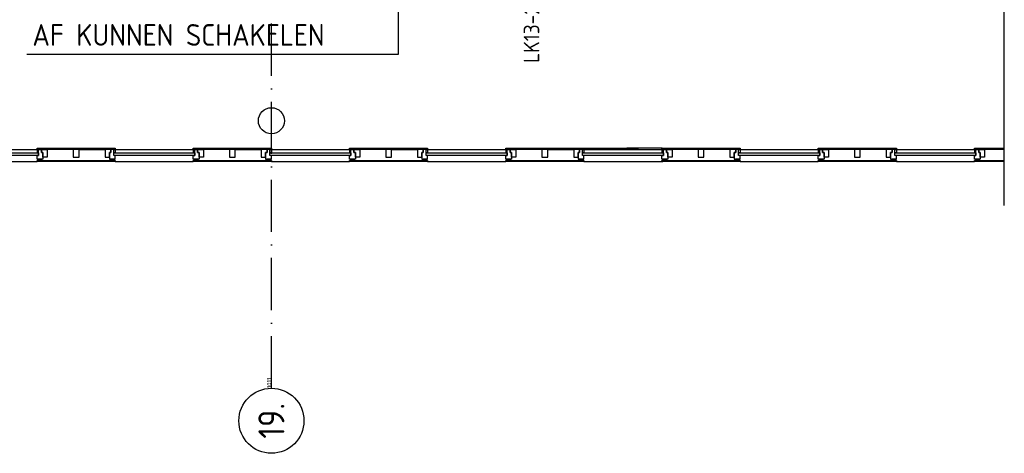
# Model space of a CAD drawing. Header units: millimetres. Extents: x -6587 to 112885, y 244 to 84344.
# Tile 45 of 50: x 86675 to 98018, y 39809 to 44804. Entities that reach past the tile are written whole.
import ezdxf
from ezdxf.enums import TextEntityAlignment as Align

# ---------------------------------------------------------------- set-up
doc = ezdxf.new("R2010")
doc.units = ezdxf.units.MM
doc.header["$LTSCALE"] = 100
doc.linetypes.add('DASHDOT', pattern=[9, 6, -1.5, 0, -1.5])
doc.layers.get('0').update_dxf_attribs({"linetype": 'CONTINUOUS'})
for name, color, linetype in [('AL$7----_STRAMIEN', 1, 'DASHDOT'), ('AL21----_BUITENWAND', 4, 'CONTINUOUS'), ('AL21K---_ISOLATIE', 1, 'CONTINUOUS'), ('AL22----_BINNENWAND', 7, 'CONTINUOUS'), ('AL28----_KONSTRUKTIE', 3, 'CONTINUOUS'), ('AL31----_BUITENKOZ', 7, 'CONTINUOUS'), ('ALN-----_BLOCKNAAM', 2, 'CONTINUOUS'), ('ALXOU---_GLAS', 7, 'CONTINUOUS'), ('BL$4----', 7, 'CONTINUOUS'), ('EB62203-_ATTRIB', 2, 'CONTINUOUS'), ('EL62203-_KRACHT-WCD230', 3, 'CONTINUOUS'), ('LIJN025', 10, 'CONTINUOUS'), ('TEKST25', 10, 'CONTINUOUS')]:
    doc.layers.add(name, color=color, linetype=linetype)
doc.styles.add('1_8', font='iso', dxfattribs={"width": 0.7, "height": 1.8})
doc.styles.add('NORATT', font='isocp.shx')
doc.styles.get("Standard").update_dxf_attribs({"font": 'iso.shx'})

# ---------------------------------------------------------------- blocks, each defined once
blk = doc.blocks.new('ES3W2A')
for p, q in [((1.25, 2), (-1.25, 2)), ((1.25, 2), (-1.25, 2)), ((0, 2), (0, -3)), ((0, 2), (0, -3)), ((1.25, 0), (-1.25, 0)), ((1.25, 0), (-1.25, 0))]:
    blk.add_line(p, q)
for centre in [(0, 3.25), (0, 3.25), (0, 1.25), (0, 1.25)]:
    blk.add_arc(centre, 1.25, 180, 0)
for tag, style, flags, p in [('VERMOGEN', 'NORATT', 9, (-2.5, 5)), ('VERMOGEN', '1_8', 9, (-2.5, 5)), ('GROEP', 'NORATT', 8, (0, 5)), ('GROEP', '1_8', 8, (0, 5)), ('SCHAK', 'NORATT', 8, (2.5, 5)), ('SCHAK', '1_8', 8, (2.5, 5)), ('GELIJK', 'NORATT', 9, (5, 5)), ('GELIJK', '1_8', 9, (5, 5)), ('TAL', 'NORATT', 8, (2.5, 5)), ('TAL', '1_8', 8, (2.5, 5)), ('KAST', 'NORATT', 9, (7, 5)), ('KAST', '1_8', 9, (7, 5))]:
    blk.add_attdef(tag, text='', height=1.8, rotation=90, dxfattribs=dict(style=style, flags=flags)).set_placement(p, align=Align.MIDDLE_CENTER)
at = {"width": 0.7, "flags": 8}
for style in ['NORATT', '1_8']:
    blk.add_attdef('DOEL', text='', height=1.8, rotation=90, dxfattribs=dict(at, style=style)).set_placement((-2.5, 5), align=Align.MIDDLE_LEFT)
at = {"flags": 9}
for style in ['NORATT', '1_8']:
    blk.add_attdef('M_CODE', text='', height=1.8, dxfattribs=dict(at, style=style)).set_placement((0, 0), align=Align.MIDDLE_CENTER)
blk = doc.blocks.new('1011')
at = {"layer": 'AL$7----_STRAMIEN', "color": 7, "linetype": 'Continuous'}
blk.add_circle((-750, 0), 750, dxfattribs=at)
at = {"layer": 'AL$7----_STRAMIEN', "color": 3, "linetype": 'Continuous'}
blk.add_attdef('STR-NAAM', text='', height=600, rotation=360, dxfattribs=at).set_placement((-750, 0), align=Align.MIDDLE)
at = {"layer": 'ALN-----_BLOCKNAAM', "linetype": 'Continuous'}
blk.add_text('1011', height=100, dxfattribs=at).set_placement((0, 0))

msp = doc.modelspace()

# ---------------------------------------------------------------- linework, layer by layer
at = {"layer": 'AL$7----_STRAMIEN', "color": 1}
msp.add_line((89574.8, 40558.9), (89574.8, 61094.4), dxfattribs=at)
at = {"layer": 'AL21----_BUITENWAND', "color": 8}
for p, q in [((86924.8, 43275), (86924.8, 43310)), ((86924.8, 43310), (86991.8, 43310)), ((86941.8, 43275), (86924.8, 43275)), ((86941.8, 43220), (86941.8, 43275)), ((86991.8, 43220), (86941.8, 43220)), ((86991.8, 43310), (86991.8, 43220))]:
    msp.add_line(p, q, dxfattribs=at)
for points in [[(85957.8, 43241), (85957.8, 43271), (86891.8, 43271), (86891.8, 43241)], [(86874.8, 43310), (86874.8, 43325), (87774.8, 43325), (87774.8, 43310)], [(86891.8, 43310), (86924.8, 43310), (86924.8, 43275), (86941.8, 43275), (86941.8, 43196), (86874.8, 43196), (86874.8, 43241), (86891.8, 43241)], [(86891.8, 43271), (86891.8, 43310), (86874.8, 43310), (86874.8, 43271)], [(87291.3, 43310), (87291.3, 43220), (87358.3, 43220), (87358.3, 43310)], [(87657.8, 43310), (87657.8, 43220), (87707.8, 43220), (87707.8, 43275), (87724.8, 43275), (87724.8, 43310)], [(87757.8, 43310), (87724.8, 43310), (87724.8, 43275), (87707.8, 43275), (87707.8, 43196), (87774.8, 43196), (87774.8, 43241), (87757.8, 43241)], [(87757.8, 43271), (87757.8, 43310), (87774.8, 43310), (87774.8, 43271)], [(86874.8, 43169), (86874.8, 43181), (87774.8, 43181), (87774.8, 43169)], [(86927.8, 43196), (86927.8, 43181), (86884.8, 43181), (86884.8, 43196)], [(87721.8, 43196), (87721.8, 43181), (87764.8, 43181), (87764.8, 43196)]]:
    msp.add_lwpolyline(points, close=True, dxfattribs=at)
for points in [[(85974.8, 43310), (86874.8, 43310)], [(87291.3, 43310), (86991.8, 43310)], [(87358.3, 43310), (87657.8, 43310)], [(85974.8, 43169), (86874.8, 43169)]]:
    msp.add_lwpolyline(points, dxfattribs=at)
at = {"layer": 'AL21K---_ISOLATIE', "color": 8, "linetype": 'Continuous'}
for p, q in [((89091.3, 43310), (88791.8, 43310)), ((89158.3, 43310), (89457.8, 43310)), ((90891.3, 43310), (90591.8, 43310)), ((90891.3, 43310), (90591.8, 43310)), ((90958.3, 43310), (91257.8, 43310)), ((90958.3, 43310), (91257.8, 43310)), ((92691.3, 43310), (92391.8, 43310)), ((92691.3, 43310), (92391.8, 43310)), ((92758.3, 43310), (93057.8, 43310)), ((92758.3, 43310), (93057.8, 43310)), ((98018.3, 43310), (97791.7, 43310))]:
    msp.add_line(p, q, dxfattribs=at)
at = {"layer": 'AL22----_BINNENWAND', "color": 8, "linetype": 'Continuous'}
msp.add_line((98018.3, 42663), (98018.3, 60278.2), dxfattribs=at)
at = {"layer": 'AL28----_KONSTRUKTIE', "color": 8}
msp.add_circle((89574.8, 43640), 150, dxfattribs=at)
msp.add_circle((89574.8, 43640), 150, dxfattribs=at)
at = {"layer": 'AL31----_BUITENKOZ', "color": 8}
for p, q in [((88674.8, 43310), (88674.8, 43325)), ((88674.8, 43325), (89574.8, 43325)), ((89574.8, 43310), (88674.8, 43310)), ((88724.8, 43275), (88724.8, 43310)), ((88724.8, 43310), (88791.8, 43310)), ((88741.8, 43275), (88724.8, 43275)), ((88741.8, 43220), (88741.8, 43275)), ((88791.8, 43220), (88741.8, 43220)), ((88791.8, 43310), (88791.8, 43220)), ((89091.3, 43310), (89091.3, 43220)), ((89158.3, 43310), (89091.3, 43310)), ((89091.3, 43220), (89158.3, 43220)), ((89158.3, 43220), (89158.3, 43310)), ((89457.8, 43310), (89457.8, 43220)), ((89524.8, 43310), (89457.8, 43310)), ((89457.8, 43220), (89507.8, 43220)), ((89507.8, 43220), (89507.8, 43275)), ((89507.8, 43275), (89524.8, 43275)), ((89524.8, 43275), (89507.8, 43275)), ((89507.8, 43275), (89507.8, 43196)), ((89524.8, 43275), (89524.8, 43310)), ((89557.8, 43310), (89524.8, 43310)), ((89524.8, 43310), (89524.8, 43275)), ((89557.8, 43271), (89557.8, 43310)), ((89557.8, 43310), (89574.8, 43310)), ((89557.8, 43241), (89557.8, 43310)), ((89574.8, 43271), (89557.8, 43271)), ((89574.8, 43241), (89557.8, 43241)), ((89574.8, 43325), (89574.8, 43310)), ((89574.8, 43325), (89574.8, 43310)), ((89574.8, 43310), (90474.8, 43310)), ((89574.8, 43310), (89574.8, 43271)), ((89574.8, 43310), (90474.8, 43310)), ((89574.8, 43310), (89574.8, 43271)), ((89574.8, 43196), (89574.8, 43241)), ((89574.8, 43196), (89574.8, 43241)), ((90474.8, 43310), (90474.8, 43325)), ((90474.8, 43325), (91374.8, 43325)), ((90474.8, 43310), (90474.8, 43325)), ((90474.8, 43325), (91374.8, 43325)), ((91374.8, 43310), (90474.8, 43310)), ((90491.8, 43310), (90474.8, 43310)), ((90474.8, 43310), (90474.8, 43271)), ((91374.8, 43310), (90474.8, 43310)), ((90491.8, 43310), (90474.8, 43310)), ((90474.8, 43310), (90474.8, 43271)), ((90474.8, 43271), (90491.8, 43271)), ((90474.8, 43271), (90491.8, 43271)), ((90474.8, 43196), (90474.8, 43241)), ((90474.8, 43241), (90491.8, 43241)), ((90474.8, 43196), (90474.8, 43241)), ((90474.8, 43241), (90491.8, 43241)), ((90491.8, 43271), (90491.8, 43310)), ((90491.8, 43310), (90524.8, 43310)), ((90491.8, 43241), (90491.8, 43310)), ((90491.8, 43271), (90491.8, 43310)), ((90491.8, 43310), (90524.8, 43310)), ((90491.8, 43241), (90491.8, 43310)), ((90524.8, 43275), (90524.8, 43310)), ((90524.8, 43310), (90591.8, 43310)), ((90524.8, 43310), (90524.8, 43275)), ((90524.8, 43275), (90524.8, 43310)), ((90524.8, 43310), (90591.8, 43310)), ((90524.8, 43310), (90524.8, 43275)), ((90541.8, 43275), (90524.8, 43275)), ((90524.8, 43275), (90541.8, 43275)), ((90541.8, 43275), (90524.8, 43275)), ((90524.8, 43275), (90541.8, 43275)), ((90541.8, 43220), (90541.8, 43275)), ((90541.8, 43275), (90541.8, 43196)), ((90541.8, 43220), (90541.8, 43275)), ((90541.8, 43275), (90541.8, 43196)), ((90591.8, 43220), (90541.8, 43220)), ((90591.8, 43220), (90541.8, 43220)), ((90591.8, 43310), (90591.8, 43220)), ((90591.8, 43310), (90591.8, 43220)), ((90891.3, 43310), (90891.3, 43220)), ((90958.3, 43310), (90891.3, 43310)), ((90891.3, 43310), (90891.3, 43220)), ((90958.3, 43310), (90891.3, 43310)), ((90891.3, 43220), (90958.3, 43220)), ((90891.3, 43220), (90958.3, 43220)), ((90958.3, 43220), (90958.3, 43310)), ((90958.3, 43220), (90958.3, 43310)), ((91257.8, 43310), (91257.8, 43220)), ((91324.8, 43310), (91257.8, 43310)), ((91257.8, 43310), (91257.8, 43220)), ((91324.8, 43310), (91257.8, 43310)), ((91257.8, 43220), (91307.8, 43220)), ((91257.8, 43220), (91307.8, 43220)), ((91307.8, 43220), (91307.8, 43275)), ((91307.8, 43275), (91324.8, 43275)), ((91324.8, 43275), (91307.8, 43275)), ((91307.8, 43275), (91307.8, 43196)), ((91307.8, 43220), (91307.8, 43275)), ((91307.8, 43275), (91324.8, 43275)), ((91324.8, 43275), (91307.8, 43275)), ((91307.8, 43275), (91307.8, 43196)), ((91324.8, 43275), (91324.8, 43310)), ((91357.8, 43310), (91324.8, 43310)), ((91324.8, 43310), (91324.8, 43275)), ((91324.8, 43275), (91324.8, 43310)), ((91357.8, 43310), (91324.8, 43310)), ((91324.8, 43310), (91324.8, 43275)), ((91357.8, 43271), (91357.8, 43310)), ((91357.8, 43310), (91374.8, 43310)), ((91357.8, 43241), (91357.8, 43310)), ((91357.8, 43271), (91357.8, 43310)), ((91357.8, 43310), (91374.8, 43310)), ((91357.8, 43241), (91357.8, 43310)), ((91374.8, 43271), (91357.8, 43271)), ((91374.8, 43271), (91357.8, 43271)), ((91374.8, 43241), (91357.8, 43241)), ((91374.8, 43241), (91357.8, 43241)), ((91374.8, 43325), (91374.8, 43310)), ((91374.8, 43325), (91374.8, 43310)), ((91374.8, 43310), (92274.8, 43310)), ((91374.8, 43310), (91374.8, 43271)), ((91374.8, 43310), (92274.8, 43310)), ((91374.8, 43310), (91374.8, 43271)), ((91374.8, 43196), (91374.8, 43241)), ((91374.8, 43196), (91374.8, 43241)), ((92274.8, 43310), (92274.8, 43325)), ((92274.8, 43325), (93174.8, 43325)), ((92274.8, 43310), (92274.8, 43325)), ((92274.8, 43325), (93174.8, 43325)), ((93174.8, 43310), (92274.8, 43310)), ((92291.8, 43310), (92274.8, 43310)), ((92274.8, 43310), (92274.8, 43271)), ((93174.8, 43310), (92274.8, 43310)), ((92291.8, 43310), (92274.8, 43310)), ((92274.8, 43310), (92274.8, 43271)), ((92274.8, 43271), (92291.8, 43271)), ((92274.8, 43271), (92291.8, 43271)), ((92274.8, 43196), (92274.8, 43241)), ((92274.8, 43241), (92291.8, 43241)), ((92274.8, 43196), (92274.8, 43241)), ((92274.8, 43241), (92291.8, 43241)), ((92291.8, 43271), (92291.8, 43310)), ((92291.8, 43310), (92324.8, 43310)), ((92291.8, 43241), (92291.8, 43310)), ((92291.8, 43271), (92291.8, 43310)), ((92291.8, 43310), (92324.8, 43310)), ((92291.8, 43241), (92291.8, 43310)), ((92324.8, 43275), (92324.8, 43310)), ((92324.8, 43310), (92391.8, 43310)), ((92324.8, 43310), (92324.8, 43275)), ((92324.8, 43275), (92324.8, 43310)), ((92324.8, 43310), (92391.8, 43310)), ((92324.8, 43310), (92324.8, 43275)), ((92341.8, 43275), (92324.8, 43275)), ((92324.8, 43275), (92341.8, 43275)), ((92341.8, 43275), (92324.8, 43275)), ((92324.8, 43275), (92341.8, 43275)), ((92341.8, 43220), (92341.8, 43275)), ((92341.8, 43275), (92341.8, 43196)), ((92341.8, 43220), (92341.8, 43275)), ((92341.8, 43275), (92341.8, 43196)), ((92391.8, 43220), (92341.8, 43220)), ((92391.8, 43220), (92341.8, 43220)), ((92391.8, 43310), (92391.8, 43220)), ((92391.8, 43310), (92391.8, 43220)), ((92691.3, 43310), (92691.3, 43220)), ((92758.3, 43310), (92691.3, 43310)), ((92691.3, 43310), (92691.3, 43220)), ((92758.3, 43310), (92691.3, 43310)), ((92691.3, 43220), (92758.3, 43220)), ((92691.3, 43220), (92758.3, 43220)), ((92758.3, 43220), (92758.3, 43310)), ((92758.3, 43220), (92758.3, 43310)), ((93057.8, 43310), (93057.8, 43220)), ((93124.8, 43310), (93057.8, 43310)), ((93057.8, 43310), (93057.8, 43220)), ((93124.8, 43310), (93057.8, 43310)), ((93057.8, 43220), (93107.8, 43220)), ((93057.8, 43220), (93107.8, 43220)), ((93107.8, 43220), (93107.8, 43275)), ((93107.8, 43275), (93124.8, 43275)), ((93124.8, 43275), (93107.8, 43275)), ((93107.8, 43275), (93107.8, 43196)), ((93107.8, 43220), (93107.8, 43275)), ((93107.8, 43275), (93124.8, 43275)), ((93124.8, 43275), (93107.8, 43275)), ((93107.8, 43275), (93107.8, 43196)), ((93124.8, 43275), (93124.8, 43310)), ((93157.8, 43310), (93124.8, 43310)), ((93124.8, 43310), (93124.8, 43275)), ((93124.8, 43275), (93124.8, 43310)), ((93157.8, 43310), (93124.8, 43310)), ((93124.8, 43310), (93124.8, 43275)), ((93157.8, 43271), (93157.8, 43310)), ((93157.8, 43310), (93174.8, 43310)), ((93157.8, 43241), (93157.8, 43310)), ((93157.8, 43271), (93157.8, 43310)), ((93157.8, 43310), (93174.8, 43310)), ((93157.8, 43241), (93157.8, 43310)), ((93174.8, 43271), (93157.8, 43271)), ((93174.8, 43271), (93157.8, 43271)), ((93174.8, 43241), (93157.8, 43241)), ((93174.8, 43241), (93157.8, 43241)), ((93174.8, 43325), (93174.8, 43310)), ((93174.8, 43325), (93174.8, 43310)), ((93174.8, 43310), (93686.5, 43310)), ((93174.8, 43310), (93174.8, 43271)), ((93174.8, 43310), (94085.8, 43310)), ((93174.8, 43310), (93174.8, 43271)), ((93174.8, 43196), (93174.8, 43241)), ((93174.8, 43196), (93174.8, 43241)), ((94074.7, 43310), (94074.7, 43325)), ((94074.7, 43325), (94974.7, 43325)), ((94074.7, 43310), (94074.7, 43271)), ((94091.7, 43310), (94074.7, 43310)), ((94974.7, 43310), (94074.7, 43310)), ((94074.7, 43271), (94091.7, 43271)), ((94074.7, 43241), (94091.7, 43241)), ((94074.7, 43196), (94074.7, 43241)), ((94091.7, 43241), (94091.7, 43310)), ((94091.7, 43310), (94124.7, 43310)), ((94091.7, 43271), (94091.7, 43310)), ((94124.7, 43310), (94124.7, 43275)), ((94124.7, 43310), (94191.7, 43310)), ((94124.7, 43275), (94124.7, 43310)), ((94124.7, 43275), (94141.7, 43275)), ((94141.7, 43275), (94124.7, 43275)), ((94141.7, 43275), (94141.7, 43196)), ((94141.7, 43220), (94141.7, 43275)), ((94191.7, 43220), (94141.7, 43220)), ((94191.7, 43310), (94191.7, 43220)), ((94491.2, 43310), (94491.2, 43220)), ((94491.2, 43220), (94558.2, 43220)), ((94558.2, 43220), (94558.2, 43310)), ((94924.7, 43310), (94857.7, 43310)), ((94857.7, 43310), (94857.7, 43220)), ((94857.7, 43220), (94907.7, 43220)), ((94907.7, 43275), (94924.7, 43275)), ((94907.7, 43220), (94907.7, 43275)), ((94907.7, 43275), (94907.7, 43196)), ((94924.7, 43275), (94907.7, 43275)), ((94924.7, 43275), (94924.7, 43310)), ((94924.7, 43310), (94924.7, 43275)), ((94957.7, 43310), (94924.7, 43310)), ((94957.7, 43241), (94957.7, 43310)), ((94957.7, 43310), (94974.7, 43310)), ((94957.7, 43271), (94957.7, 43310)), ((94974.7, 43271), (94957.7, 43271)), ((94974.7, 43241), (94957.7, 43241)), ((94974.7, 43325), (94974.7, 43310)), ((94974.7, 43310), (94974.7, 43271)), ((94974.7, 43310), (95874.7, 43310)), ((94974.7, 43196), (94974.7, 43241)), ((95874.7, 43325), (96774.7, 43325)), ((95874.7, 43310), (95874.7, 43325)), ((96774.7, 43310), (95874.7, 43310)), ((95874.7, 43310), (95874.7, 43271)), ((95891.7, 43310), (95874.7, 43310)), ((95874.7, 43271), (95891.7, 43271)), ((95874.7, 43241), (95891.7, 43241)), ((95874.7, 43196), (95874.7, 43241)), ((95891.7, 43241), (95891.7, 43310)), ((95891.7, 43310), (95924.7, 43310)), ((95891.7, 43271), (95891.7, 43310)), ((95924.7, 43310), (95991.7, 43310)), ((95924.7, 43275), (95924.7, 43310)), ((95924.7, 43310), (95924.7, 43275)), ((95941.7, 43275), (95924.7, 43275)), ((95924.7, 43275), (95941.7, 43275)), ((95941.7, 43220), (95941.7, 43275)), ((95941.7, 43275), (95941.7, 43196)), ((95991.7, 43220), (95941.7, 43220)), ((95991.7, 43310), (95991.7, 43220)), ((96291.2, 43310), (96291.2, 43220)), ((96291.2, 43220), (96358.2, 43220)), ((96358.2, 43220), (96358.2, 43310)), ((96724.7, 43310), (96657.7, 43310)), ((96657.7, 43310), (96657.7, 43220)), ((96657.7, 43220), (96707.7, 43220)), ((96707.7, 43275), (96724.7, 43275)), ((96707.7, 43220), (96707.7, 43275)), ((96707.7, 43275), (96707.7, 43196)), ((96724.7, 43275), (96707.7, 43275)), ((96724.7, 43275), (96724.7, 43310)), ((96724.7, 43310), (96724.7, 43275)), ((96757.7, 43310), (96724.7, 43310)), ((96757.7, 43241), (96757.7, 43310)), ((96757.7, 43310), (96774.7, 43310)), ((96757.7, 43271), (96757.7, 43310)), ((96774.7, 43271), (96757.7, 43271)), ((96774.7, 43241), (96757.7, 43241)), ((96774.7, 43325), (96774.7, 43310)), ((96774.7, 43310), (96774.7, 43271)), ((96774.7, 43310), (97674.7, 43310)), ((96774.7, 43196), (96774.7, 43241)), ((97674.7, 43310), (97674.7, 43325)), ((97674.7, 43325), (98018.3, 43325)), ((97691.7, 43310), (97674.7, 43310)), ((97674.7, 43310), (97674.7, 43271)), ((98018.3, 43310), (97674.7, 43310)), ((97674.7, 43271), (97691.7, 43271)), ((97674.7, 43196), (97674.7, 43241)), ((97674.7, 43241), (97691.7, 43241)), ((97691.7, 43271), (97691.7, 43310)), ((97691.7, 43310), (97724.7, 43310)), ((97691.7, 43241), (97691.7, 43310)), ((97724.7, 43310), (97724.7, 43275)), ((97724.7, 43275), (97724.7, 43310)), ((97724.7, 43310), (97791.7, 43310)), ((97724.7, 43275), (97741.7, 43275)), ((97741.7, 43275), (97724.7, 43275)), ((97741.7, 43275), (97741.7, 43196)), ((97741.7, 43220), (97741.7, 43275)), ((97791.7, 43220), (97741.7, 43220)), ((97791.7, 43310), (97791.7, 43220)), ((88674.8, 43169), (88674.8, 43181)), ((88674.8, 43181), (89574.8, 43181)), ((89574.8, 43169), (88674.8, 43169)), ((89507.8, 43196), (89574.8, 43196)), ((89521.8, 43196), (89521.8, 43181)), ((89564.8, 43196), (89521.8, 43196)), ((89521.8, 43181), (89564.8, 43181)), ((89564.8, 43181), (89564.8, 43196)), ((89574.8, 43181), (89574.8, 43169)), ((89574.8, 43181), (89574.8, 43169)), ((89574.8, 43169), (90474.8, 43169)), ((89574.8, 43169), (90474.8, 43169)), ((90541.8, 43196), (90474.8, 43196)), ((90541.8, 43196), (90474.8, 43196)), ((90474.8, 43169), (90474.8, 43181)), ((90474.8, 43181), (91374.8, 43181)), ((90474.8, 43169), (90474.8, 43181)), ((90474.8, 43181), (91374.8, 43181)), ((91374.8, 43169), (90474.8, 43169)), ((91374.8, 43169), (90474.8, 43169)), ((90484.8, 43181), (90484.8, 43196)), ((90484.8, 43196), (90527.8, 43196)), ((90484.8, 43181), (90484.8, 43196)), ((90484.8, 43196), (90527.8, 43196)), ((90527.8, 43181), (90484.8, 43181)), ((90527.8, 43181), (90484.8, 43181)), ((90527.8, 43196), (90527.8, 43181)), ((90527.8, 43196), (90527.8, 43181)), ((91307.8, 43196), (91374.8, 43196)), ((91307.8, 43196), (91374.8, 43196)), ((91321.8, 43196), (91321.8, 43181)), ((91364.8, 43196), (91321.8, 43196)), ((91321.8, 43196), (91321.8, 43181)), ((91364.8, 43196), (91321.8, 43196)), ((91321.8, 43181), (91364.8, 43181)), ((91321.8, 43181), (91364.8, 43181)), ((91364.8, 43181), (91364.8, 43196)), ((91364.8, 43181), (91364.8, 43196)), ((91374.8, 43181), (91374.8, 43169)), ((91374.8, 43181), (91374.8, 43169)), ((91374.8, 43169), (92274.8, 43169)), ((91374.8, 43169), (92274.8, 43169)), ((92341.8, 43196), (92274.8, 43196)), ((92341.8, 43196), (92274.8, 43196)), ((92274.8, 43169), (92274.8, 43181)), ((92274.8, 43181), (93174.8, 43181)), ((92274.8, 43169), (92274.8, 43181)), ((92274.8, 43181), (93174.8, 43181)), ((93174.8, 43169), (92274.8, 43169)), ((93174.8, 43169), (92274.8, 43169)), ((92284.8, 43181), (92284.8, 43196)), ((92284.8, 43196), (92327.8, 43196)), ((92284.8, 43181), (92284.8, 43196)), ((92284.8, 43196), (92327.8, 43196)), ((92327.8, 43181), (92284.8, 43181)), ((92327.8, 43181), (92284.8, 43181)), ((92327.8, 43196), (92327.8, 43181)), ((92327.8, 43196), (92327.8, 43181)), ((93107.8, 43196), (93174.8, 43196)), ((93107.8, 43196), (93174.8, 43196)), ((93121.8, 43196), (93121.8, 43181)), ((93164.8, 43196), (93121.8, 43196)), ((93121.8, 43196), (93121.8, 43181)), ((93164.8, 43196), (93121.8, 43196)), ((93121.8, 43181), (93164.8, 43181)), ((93121.8, 43181), (93164.8, 43181)), ((93164.8, 43181), (93164.8, 43196)), ((93164.8, 43181), (93164.8, 43196)), ((93174.8, 43181), (93174.8, 43169)), ((93174.8, 43181), (93174.8, 43169)), ((93174.8, 43169), (93679, 43169)), ((93174.8, 43169), (94083.8, 43169)), ((94141.7, 43196), (94074.7, 43196)), ((94074.7, 43169), (94074.7, 43181)), ((94074.7, 43181), (94974.7, 43181)), ((94974.7, 43169), (94074.7, 43169)), ((94084.7, 43196), (94127.7, 43196)), ((94084.7, 43181), (94084.7, 43196)), ((94127.7, 43181), (94084.7, 43181)), ((94127.7, 43196), (94127.7, 43181)), ((94907.7, 43196), (94974.7, 43196)), ((94964.7, 43196), (94921.7, 43196)), ((94921.7, 43196), (94921.7, 43181)), ((94921.7, 43181), (94964.7, 43181)), ((94964.7, 43181), (94964.7, 43196)), ((94974.7, 43181), (94974.7, 43169)), ((94974.7, 43169), (95874.7, 43169)), ((95941.7, 43196), (95874.7, 43196)), ((95874.7, 43181), (96774.7, 43181)), ((95874.7, 43169), (95874.7, 43181)), ((96774.7, 43169), (95874.7, 43169)), ((95884.7, 43196), (95927.7, 43196)), ((95884.7, 43181), (95884.7, 43196)), ((95927.7, 43181), (95884.7, 43181)), ((95927.7, 43196), (95927.7, 43181)), ((96707.7, 43196), (96774.7, 43196)), ((96764.7, 43196), (96721.7, 43196)), ((96721.7, 43196), (96721.7, 43181)), ((96721.7, 43181), (96764.7, 43181)), ((96764.7, 43181), (96764.7, 43196)), ((96774.7, 43181), (96774.7, 43169)), ((96774.7, 43169), (97674.7, 43169)), ((97741.7, 43196), (97674.7, 43196)), ((97674.7, 43169), (97674.7, 43181)), ((97674.7, 43181), (98018.3, 43181)), ((98018.3, 43169), (97674.7, 43169)), ((97684.7, 43181), (97684.7, 43196)), ((97684.7, 43196), (97727.7, 43196)), ((97727.7, 43181), (97684.7, 43181)), ((97727.7, 43196), (97727.7, 43181))]:
    msp.add_line(p, q, dxfattribs=at)
for points in [[(87774.8, 43310), (88674.8, 43310)], [(87774.8, 43169), (88674.8, 43169)]]:
    msp.add_lwpolyline(points, dxfattribs=at)
for points in [[(88691.8, 43310), (88724.8, 43310), (88724.8, 43275), (88741.8, 43275), (88741.8, 43196), (88674.8, 43196), (88674.8, 43241), (88691.8, 43241)], [(88691.8, 43271), (88691.8, 43310), (88674.8, 43310), (88674.8, 43271)], [(88727.8, 43196), (88727.8, 43181), (88684.8, 43181), (88684.8, 43196)]]:
    msp.add_lwpolyline(points, close=True, dxfattribs=at)
at = {"layer": 'ALXOU---_GLAS', "color": 8}
for p, q in [((89557.8, 43241), (89557.8, 43271)), ((89557.8, 43271), (90491.8, 43271)), ((90491.8, 43241), (89557.8, 43241)), ((89574.8, 43271), (90491.8, 43271)), ((90491.8, 43241), (89574.8, 43241)), ((90491.8, 43271), (90491.8, 43241)), ((90491.8, 43271), (90491.8, 43241)), ((91357.8, 43241), (91357.8, 43271)), ((91357.8, 43271), (92291.8, 43271)), ((91357.8, 43241), (91357.8, 43271)), ((91357.8, 43271), (92291.8, 43271)), ((92291.8, 43241), (91357.8, 43241)), ((92291.8, 43241), (91357.8, 43241)), ((92291.8, 43271), (92291.8, 43241)), ((92291.8, 43271), (92291.8, 43241)), ((93157.8, 43241), (93157.8, 43271)), ((93157.8, 43271), (93686.5, 43271)), ((93157.8, 43271), (94077.7, 43271)), ((93157.8, 43241), (93157.8, 43271)), ((93686.5, 43241), (93157.8, 43241)), ((94083.8, 43241), (93157.8, 43241)), ((94091.7, 43271), (94091.7, 43241)), ((94957.7, 43271), (95891.7, 43271)), ((94957.7, 43241), (94957.7, 43271)), ((95891.7, 43241), (94957.7, 43241)), ((95891.7, 43271), (95891.7, 43241)), ((96757.7, 43271), (97691.7, 43271)), ((96757.7, 43241), (96757.7, 43271)), ((97691.7, 43241), (96757.7, 43241)), ((97691.7, 43271), (97691.7, 43241))]:
    msp.add_line(p, q, dxfattribs=at)
msp.add_lwpolyline([(87757.8, 43241), (87757.8, 43271), (88691.8, 43271), (88691.8, 43241)], close=True, dxfattribs=at)
at = {"layer": 'BL$4----', "color": 8}
for p, q in [((93174.8, 43325), (93805.5, 43325)), ((94074.8, 43325), (93670.4, 43325))]:
    msp.add_line(p, q, dxfattribs=at)
at = {"layer": 'LIJN025'}
for p, q in [((91037.9, 44407.7), (91037.9, 45963.8)), ((86758.7, 44407.7), (91037.9, 44407.7))]:
    msp.add_line(p, q, dxfattribs=at)

# ---------------------------------------------------------------- block references
at = {"layer": 'AL$7----_STRAMIEN', "xscale": 0.5, "yscale": 0.5, "zscale": 0.5, "rotation": 90}
msp.add_blockref('1011', (89574.8, 40558.9), dxfattribs=at).add_auto_attribs({'STR-NAAM': '19.'})
at = {"layer": 'EL62203-_KRACHT-WCD230'}
ref = msp.add_blockref('ES3W2A', (92556.8, 45463.3, 1050), dxfattribs=dict(at, xscale=-100, yscale=100, zscale=100, rotation=180))
ref.add_attrib('GROEP', 'LK13-24', dxfattribs={"layer": 'EB62203-_ATTRIB', "color": 1, "height": 180, "rotation": 90, "style": '1_8', "flags": 8}).set_placement((92571.4, 44305.8, 1050), align=Align.MIDDLE_LEFT)

# ---------------------------------------------------------------- texts
at = {"layer": 'TEKST25'}
msp.add_text('AF KUNNEN SCHAKELEN', height=250, dxfattribs=at).set_placement((86821.3, 44503.5))

doc.saveas('drawing.dxf')
